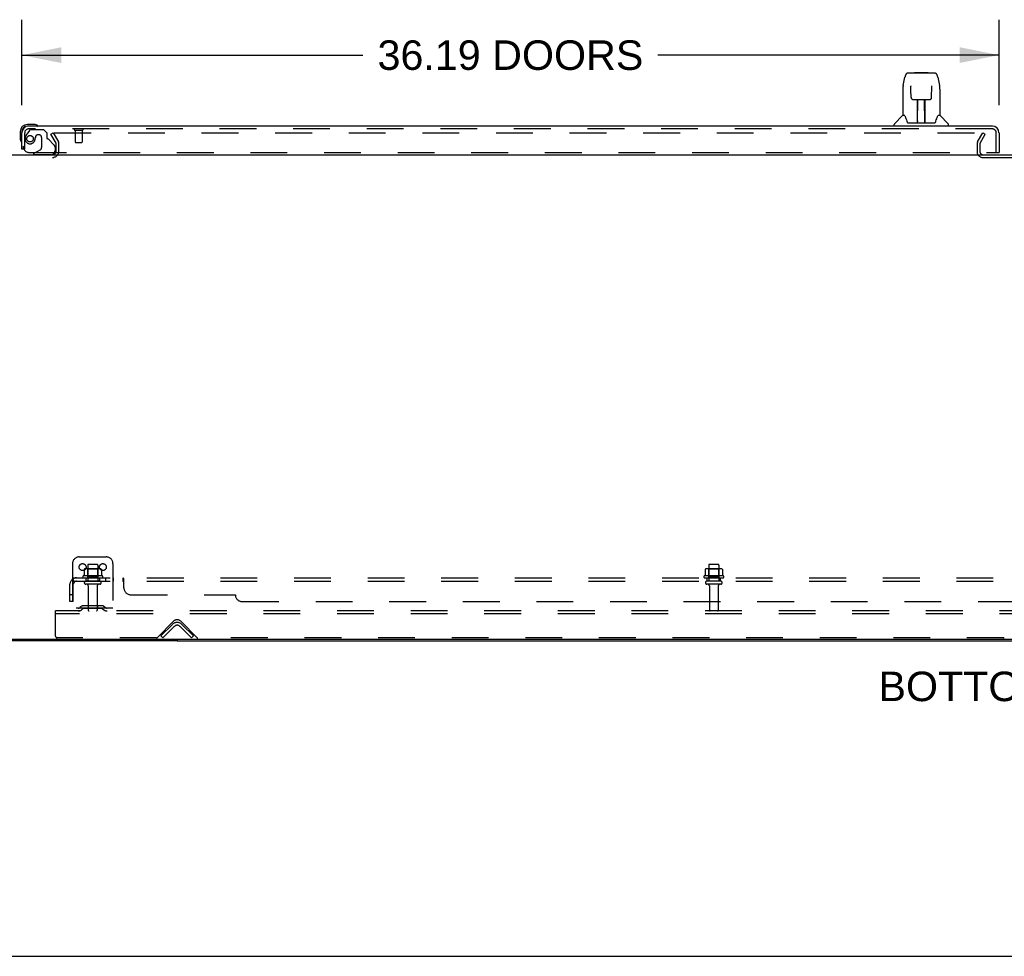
# Model space of a CAD drawing. Header units: inches. Extents: x 0 to 248, y 0 to 160.
# Tile 2 of 69: x 43 to 79, y 0 to 35. Entities that reach past the tile are written whole.
import ezdxf

# ---------------------------------------------------------------- set-up
doc = ezdxf.new("R2010")
doc.units = ezdxf.units.IN
doc.header["$LTSCALE"] = 13.627625
doc.header["$MEASUREMENT"] = 0
doc.linetypes.add('HIDDEN', pattern=[0.2, 0.1, -0.1])
doc.layers.get('0').update_dxf_attribs({"linetype": 'CONTINUOUS'})
for name, color, linetype in [('DEFAULT_2', 8, 'HIDDEN'), ('DIMENSIONS', 7, 'CONTINUOUS'), ('LEFTHAND_DOOR_ASSEMBLY', 7, 'CONTINUOUS'), ('SUBPANEL', 7, 'CONTINUOUS')]:
    doc.layers.add(name, color=color, linetype=linetype)
doc.styles.get("Standard").update_dxf_attribs({"font": 'arial.ttf'})
doc.dimstyles.new('DIMSTYLE_1', dxfattribs={"dimtxt": 1.093125, "dimasz": 1.4575, "dimexe": 0.09, "dimexo": 0.07, "dimgap": 0.0375, "dimtad": 0, "dimtih": 1, "dimtoh": 1, "dimzin": 4, "dimdsep": 46, "dimtxsty": 'Standard', "dimblk": '_FILLED', "dimblk1": '_FILLED', "dimblk2": '_FILLED', "dimcen": 0.09, "dimadec": 3, "dimazin": 1, "dimtfac": 1, "dimtdec": 3, "dimtofl": 0, "dimtmove": 0, "dimatfit": 3, "dimldrblk": '_FILLED', "dimfxl": 0, "dimtolj": 1, "dimtzin": 4, "dimarcsym": 0})

# ---------------------------------------------------------------- blocks, each defined once
blk = doc.blocks.new('_FILLED')
at = {"color": 0, "linetype": 'ByBlock'}
blk.add_solid([(0, 0), (-1, 0.2), (-1, -0.2)], dxfattribs=at)
blk = doc.blocks.new('*D8')
at = {"layer": 'DIMENSIONS', "color": 2, "linetype": 'Continuous'}
for p, q in [((42.605, 31.518), (42.605, 34.686)), ((78.793, 31.518), (78.793, 34.686)), ((42.605, 33.374), (55.235, 33.374)), ((78.793, 33.374), (66.162, 33.374))]:
    blk.add_line(p, q, dxfattribs=at)
at = {"layer": 'DIMENSIONS', "color": 2, "linetype": 'Continuous', "xscale": 1.4575, "yscale": 1.4575, "zscale": 1.4575, "rotation": 180}
blk.add_blockref('_FILLED', (42.605, 33.374), dxfattribs=at)
at = {"layer": 'DIMENSIONS', "color": 2, "linetype": 'Continuous', "xscale": 1.4575, "yscale": 1.4575, "zscale": 1.4575}
blk.add_blockref('_FILLED', (78.793, 33.374), dxfattribs=at)
at = {"layer": 'DIMENSIONS', "color": 2, "linetype": 'Continuous', "insert": (60.699, 33.92), "char_height": 1.09312, "width": 9.83406, "attachment_point": 2, "line_spacing_factor": 0.9}
blk.add_mtext('36.19 DOORS', dxfattribs=at)

msp = doc.modelspace()

# ---------------------------------------------------------------- linework, layer by layer
at = {"color": 3, "linetype": 'Continuous'}
for p, q in [((40.907, 29.686), (118.553, 29.686)), ((118.493, 11.738), (40.967, 11.738)), ((48.355, 11.686), (41.102, 11.686))]:
    msp.add_line(p, q, dxfattribs=at)
at = {"color": 7, "linetype": 'Continuous'}
for p, q in [((48.355, 11.738), (48.355, 11.686)), ((48.355, 11.686), (111.105, 11.686)), ((0, 0), (247.775, 0))]:
    msp.add_line(p, q, dxfattribs=at)
at = {"color": 3, "linetype": 'Continuous'}
msp.add_arc((43.734, 29.829), 0.142, 270, 333.5225, dxfattribs=at)
at = {"layer": 'DEFAULT_2', "color": 8, "linetype": 'HIDDEN'}
for p, q in [((43.676, 30.447), (43.766, 30.499)), ((43.872, 30.107), (43.676, 30.447)), ((43.766, 30.499), (43.962, 30.159)), ((43.812, 30.499), (78.261, 30.499)), ((77.998, 30.159), (78.195, 30.499)), ((78.089, 30.107), (78.285, 30.447)), ((78.195, 30.499), (78.285, 30.447)), ((43.876, 29.829), (43.876, 30.091)), ((43.98, 29.829), (43.98, 30.091)), ((77.98, 30.091), (77.98, 29.801)), ((78.084, 30.091), (78.084, 29.801)), ((78.199, 29.582), (81.261, 29.582)), ((44.73, 14.79), (45.73, 14.79)), ((44.48, 14.54), (44.48, 12.79)), ((44.911, 14.33), (44.911, 14.112)), ((45.486, 14.351), (44.974, 14.351)), ((45.047, 14.331), (45.027, 14.351)), ((45.043, 14.485), (45.043, 13.89)), ((45.047, 14.035), (45.047, 14.331)), ((45.414, 14.331), (45.047, 14.331)), ((45.388, 14.515), (45.073, 14.515)), ((45.414, 14.331), (45.434, 14.351)), ((45.414, 14.035), (45.414, 14.331)), ((45.418, 14.485), (45.418, 13.89)), ((45.549, 14.33), (45.549, 14.112)), ((45.98, 14.54), (45.98, 12.79)), ((67.911, 14.33), (67.911, 14.112)), ((68.486, 14.351), (67.974, 14.351)), ((68.047, 14.331), (68.027, 14.351)), ((68.043, 14.485), (68.043, 13.89)), ((68.047, 14.035), (68.047, 14.331)), ((68.414, 14.331), (68.047, 14.331)), ((68.388, 14.515), (68.073, 14.515)), ((68.414, 14.331), (68.434, 14.351)), ((68.414, 14.035), (68.414, 14.331)), ((68.418, 14.485), (68.418, 13.89)), ((68.549, 14.33), (68.549, 14.112)), ((45.586, 14.085), (44.874, 14.085)), ((44.896, 14.015), (45.564, 14.015)), ((45.488, 13.89), (44.973, 13.89)), ((45.047, 14.035), (45.027, 14.015)), ((45.414, 14.035), (45.047, 14.035)), ((45.414, 14.035), (45.434, 14.015)), ((68.586, 14.085), (67.874, 14.085)), ((67.896, 14.015), (68.564, 14.015)), ((68.488, 13.89), (67.973, 13.89)), ((68.047, 14.035), (68.027, 14.015)), ((68.414, 14.035), (68.047, 14.035)), ((68.414, 14.035), (68.434, 14.015)), ((45.488, 13.78), (44.973, 13.78)), ((45.065, 13.718), (45.065, 12.82)), ((45.395, 13.718), (45.395, 12.82)), ((68.488, 13.78), (67.973, 13.78)), ((68.065, 13.718), (68.065, 12.82)), ((68.395, 13.718), (68.395, 12.82)), ((43.855, 12.686), (43.855, 12.79)), ((115.605, 12.79), (43.855, 12.79)), ((45.98, 12.894), (44.48, 12.894)), ((44.823, 12.963), (44.755, 12.914)), ((44.884, 12.878), (44.816, 12.829)), ((45.571, 12.984), (44.89, 12.984)), ((45.571, 12.88), (44.89, 12.88)), ((45.055, 12.984), (45.055, 12.88)), ((45.405, 12.984), (45.405, 12.88)), ((45.576, 12.878), (45.644, 12.829)), ((45.637, 12.963), (45.705, 12.914)), ((43.855, 11.853), (43.855, 12.686)), ((115.605, 12.686), (43.855, 12.686)), ((47.614, 11.799), (48.223, 12.408)), ((48.488, 12.408), (49.096, 11.799)), ((47.751, 11.864), (48.181, 12.293)), ((47.825, 11.79), (48.254, 12.22)), ((48.456, 12.22), (48.885, 11.79)), ((48.529, 12.293), (48.959, 11.864)), ((47.593, 11.79), (43.918, 11.79)), ((47.825, 11.79), (47.751, 11.864)), ((48.885, 11.79), (48.959, 11.864)), ((78.968, 11.79), (49.118, 11.79))]:
    msp.add_line(p, q, dxfattribs=at)
for points in [[(43.792, 30.481), (43.792, 30.483), (43.792, 30.485), (43.793, 30.487), (43.794, 30.489), (43.795, 30.491), (43.796, 30.492), (43.797, 30.494), (43.799, 30.495), (43.801, 30.496), (43.803, 30.497), (43.805, 30.498), (43.807, 30.498), (43.809, 30.499), (43.812, 30.499)], [(43.794, 30.474), (43.793, 30.476), (43.792, 30.477), (43.792, 30.479), (43.792, 30.481), (43.792, 30.481)], [(44.917, 14.339), (44.916, 14.338), (44.914, 14.337), (44.913, 14.336), (44.912, 14.335), (44.912, 14.333), (44.911, 14.331), (44.911, 14.33)], [(45.543, 14.339), (45.544, 14.338), (45.546, 14.337), (45.547, 14.336), (45.548, 14.335), (45.549, 14.333), (45.549, 14.331), (45.549, 14.33)], [(67.917, 14.339), (67.916, 14.338), (67.914, 14.337), (67.913, 14.336), (67.912, 14.335), (67.912, 14.333), (67.911, 14.331), (67.911, 14.33)], [(68.543, 14.339), (68.544, 14.338), (68.546, 14.337), (68.547, 14.336), (68.548, 14.335), (68.549, 14.333), (68.549, 14.331), (68.549, 14.33)], [(44.911, 14.112), (44.911, 14.111), (44.911, 14.109), (44.911, 14.108), (44.91, 14.108), (44.91, 14.107), (44.91, 14.106), (44.909, 14.106), (44.909, 14.105), (44.909, 14.105), (44.908, 14.105), (44.908, 14.104), (44.908, 14.104), (44.907, 14.104), (44.907, 14.104), (44.907, 14.103), (44.906, 14.103), (44.906, 14.103), (44.906, 14.103)], [(45.554, 14.103), (45.554, 14.103), (45.554, 14.103), (45.553, 14.103), (45.553, 14.104), (45.553, 14.104), (45.553, 14.104), (45.552, 14.104), (45.552, 14.105), (45.552, 14.105), (45.551, 14.105), (45.551, 14.106), (45.551, 14.106), (45.55, 14.107), (45.55, 14.108), (45.55, 14.108), (45.549, 14.109), (45.549, 14.111), (45.549, 14.112)], [(67.911, 14.112), (67.911, 14.111), (67.911, 14.109), (67.911, 14.108), (67.91, 14.108), (67.91, 14.107), (67.91, 14.106), (67.909, 14.106), (67.909, 14.105), (67.909, 14.105), (67.908, 14.105), (67.908, 14.104), (67.908, 14.104), (67.907, 14.104), (67.907, 14.104), (67.907, 14.103), (67.906, 14.103), (67.906, 14.103), (67.906, 14.103)], [(68.554, 14.103), (68.554, 14.103), (68.554, 14.103), (68.553, 14.103), (68.553, 14.104), (68.553, 14.104), (68.553, 14.104), (68.552, 14.104), (68.552, 14.105), (68.552, 14.105), (68.551, 14.105), (68.551, 14.106), (68.551, 14.106), (68.55, 14.107), (68.55, 14.108), (68.55, 14.108), (68.549, 14.109), (68.549, 14.111), (68.549, 14.112)]]:
    msp.add_lwpolyline(points, dxfattribs=at)
for centre in [(44.855, 14.415), (45.605, 14.415)]:
    msp.add_circle(centre, 0.128, dxfattribs=at)
for centre, radius, start, end in [((43.843, 30.091), 0.033, 0, 30), ((43.843, 30.091), 0.137, 0, 30), ((78.117, 30.091), 0.137, 150, 180), ((78.117, 30.091), 0.033, 150, 180), ((43.734, 29.829), 0.246, 270, 360), ((43.734, 29.829), 0.142, 333.5225, 360), ((78.199, 29.801), 0.219, 180, 270), ((78.199, 29.801), 0.115, 180, 270), ((44.73, 14.54), 0.25, 90, 180), ((45.73, 14.54), 0.25, 0, 90), ((44.974, 14.21), 0.141, 90, 113.95), ((45.073, 14.485), 0.03, 90, 180), ((45.388, 14.485), 0.03, 0, 90), ((45.486, 14.21), 0.141, 66.05, 90), ((67.974, 14.21), 0.141, 90, 113.95), ((68.073, 14.485), 0.03, 90, 180), ((68.388, 14.485), 0.03, 0, 90), ((68.486, 14.21), 0.141, 66.05, 90), ((44.896, 14.054), 0.0384, 124.4497, 270), ((45.23, 13.485), 0.698, 117.6814, 120.6631), ((44.973, 13.835), 0.055, 90, 270), ((45.488, 13.835), 0.055, 270, 90), ((45.23, 13.485), 0.698, 59.3369, 62.3186), ((45.564, 14.054), 0.0384, 270, 55.5503), ((67.896, 14.054), 0.0384, 124.4497, 270), ((68.23, 13.485), 0.698, 117.6814, 120.6631), ((67.973, 13.835), 0.055, 90, 270), ((68.488, 13.835), 0.055, 270, 90), ((68.23, 13.485), 0.698, 59.3369, 62.3186), ((68.564, 14.054), 0.0384, 270, 55.5503), ((45.003, 13.718), 0.0625, 0, 90), ((45.458, 13.718), 0.0625, 90, 180), ((68.003, 13.718), 0.0625, 0, 90), ((68.458, 13.718), 0.0625, 90, 180), ((44.694, 12.998), 0.104, 270, 305.7539), ((44.694, 12.998), 0.208, 270, 305.7539), ((44.89, 12.87), 0.114, 90, 125.7539), ((44.89, 12.87), 0.01, 90, 125.7539), ((45.095, 12.82), 0.03, 180, 270), ((45.365, 12.82), 0.03, 270, 360), ((45.571, 12.87), 0.114, 54.2461, 90), ((45.571, 12.87), 0.01, 54.2461, 90), ((45.766, 12.998), 0.208, 234.2461, 270), ((45.766, 12.998), 0.104, 234.2461, 270), ((68.095, 12.82), 0.03, 180, 270), ((68.365, 12.82), 0.03, 270, 360), ((48.355, 12.275), 0.188, 45, 135), ((48.355, 12.119), 0.246, 45, 135), ((48.355, 12.119), 0.142, 45, 135), ((43.918, 11.853), 0.0625, 180, 270), ((47.593, 11.82), 0.03, 270, 315), ((49.118, 11.82), 0.03, 225, 270), ((78.968, 11.82), 0.03, 270, 315)]:
    msp.add_arc(centre, radius, start, end, dxfattribs=at)
at = {"layer": 'LEFTHAND_DOOR_ASSEMBLY', "color": 7, "linetype": 'Continuous'}
for p, q in [((75.244, 32.253), (75.309, 32.558)), ((75.433, 32.713), (76.402, 32.713)), ((75.519, 32.713), (75.518, 32.713)), ((75.679, 32.732), (75.66, 32.713)), ((75.679, 32.732), (76.156, 32.732)), ((76.156, 32.732), (76.175, 32.713)), ((76.402, 32.713), (76.402, 32.713)), ((76.526, 32.558), (76.591, 32.253)), ((75.229, 32.11), (75.229, 31.138)), ((75.53, 32.238), (75.53, 32.236)), ((75.53, 32.236), (75.53, 32.232)), ((75.53, 32.232), (75.53, 32.228)), ((75.53, 32.228), (75.53, 32.22)), ((75.532, 32.089), (75.53, 32.22)), ((75.537, 31.806), (75.532, 32.089)), ((76.298, 31.806), (76.305, 32.219)), ((76.305, 32.228), (76.305, 32.232)), ((76.305, 32.219), (76.305, 32.228)), ((76.597, 32.223), (76.591, 32.253)), ((76.607, 32.109), (76.607, 31.138)), ((75.537, 31.806), (75.539, 31.793)), ((75.618, 31.729), (75.738, 31.729)), ((75.768, 30.882), (75.783, 31.73)), ((75.774, 31.73), (76.062, 31.73)), ((75.776, 31.313), (75.776, 31.73)), ((76.044, 30.862), (76.028, 31.73)), ((76.059, 30.862), (76.059, 31.73)), ((76.097, 31.729), (76.217, 31.729)), ((75.779, 31.504), (75.776, 31.504)), ((75.779, 31.492), (75.776, 31.492)), ((76.059, 31.504), (76.032, 31.504)), ((76.059, 31.492), (76.033, 31.492)), ((75.223, 31.132), (74.925, 30.835)), ((75.302, 31.138), (75.229, 31.138)), ((75.298, 31.138), (75.304, 31.128)), ((76.037, 31.264), (76.059, 31.264)), ((76.059, 31.26), (76.037, 31.26)), ((76.531, 31.127), (76.536, 31.137)), ((76.607, 31.138), (76.534, 31.138)), ((76.612, 31.132), (76.91, 30.835)), ((43.064, 30.804), (42.808, 30.804)), ((42.852, 30.744), (42.808, 30.744)), ((43.102, 30.801), (43.064, 30.804)), ((74.914, 30.744), (74.914, 30.807)), ((75.364, 30.973), (75.379, 30.926)), ((75.379, 30.926), (75.382, 30.917)), ((75.432, 30.862), (76.403, 30.862)), ((75.769, 30.934), (75.769, 30.908)), ((75.776, 30.862), (75.776, 30.867)), ((76.043, 30.908), (76.042, 30.934)), ((76.453, 30.917), (76.456, 30.926)), ((76.922, 30.744), (76.922, 30.807)), ((42.545, 30.541), (42.545, 30.285)), ((42.545, 30.285), (42.548, 30.247)), ((42.605, 30.541), (42.605, 30.498)), ((42.681, 29.89), (42.605, 29.89)), ((43.116, 29.765), (43.047, 29.725)), ((43.047, 29.686), (43.047, 29.725)), ((78.731, 29.765), (78.793, 29.765))]:
    msp.add_line(p, q, dxfattribs=at)
at = {"layer": 'LEFTHAND_DOOR_ASSEMBLY', "color": 3, "linetype": 'Continuous'}
for p, q in [((78.546, 30.744), (42.852, 30.744)), ((42.605, 29.89), (42.605, 30.498)), ((78.793, 30.498), (78.793, 29.765))]:
    msp.add_line(p, q, dxfattribs=at)
at = {"layer": 'LEFTHAND_DOOR_ASSEMBLY', "color": 8, "linetype": 'HIDDEN'}
for p, q in [((78.546, 30.64), (42.852, 30.64)), ((42.709, 29.89), (42.709, 30.498)), ((42.885, 30.586), (42.784, 30.441)), ((42.95, 30.619), (43.401, 30.619)), ((43.106, 30.329), (43.106, 30.341)), ((43.237, 30.427), (43.204, 30.427)), ((43.335, 30.329), (43.335, 29.95)), ((43.527, 30.493), (43.401, 30.619)), ((43.527, 30.493), (43.527, 30.314)), ((44.567, 30.597), (44.851, 30.597)), ((44.585, 30.597), (44.585, 30.15)), ((44.833, 30.597), (44.833, 30.15)), ((78.689, 29.765), (78.689, 30.498)), ((43.586, 30.256), (43.805, 30.037)), ((43.834, 29.966), (43.834, 29.843)), ((44.595, 30.14), (44.823, 30.14)), ((42.709, 29.89), (42.681, 29.89)), ((42.897, 29.765), (78.731, 29.765)), ((43.677, 29.686), (43.047, 29.686)), ((43.116, 29.765), (43.285, 29.863))]:
    msp.add_line(p, q, dxfattribs=at)
at = {"layer": 'LEFTHAND_DOOR_ASSEMBLY', "color": 7, "linetype": 'Continuous'}
for points in [[(75.433, 32.713), (75.43, 32.713), (75.416, 32.711), (75.403, 32.708), (75.391, 32.703), (75.38, 32.696), (75.369, 32.688), (75.36, 32.679), (75.352, 32.669), (75.345, 32.659), (75.338, 32.647), (75.332, 32.635), (75.327, 32.621), (75.321, 32.606), (75.317, 32.59), (75.312, 32.571), (75.309, 32.558)], [(76.526, 32.558), (76.523, 32.571), (76.519, 32.59), (76.514, 32.607), (76.508, 32.622), (76.503, 32.635), (76.497, 32.648), (76.49, 32.659), (76.483, 32.67), (76.475, 32.68), (76.465, 32.688), (76.455, 32.696), (76.444, 32.703), (76.431, 32.708), (76.418, 32.711), (76.405, 32.713), (76.402, 32.713)], [(75.244, 32.253), (75.238, 32.222), (75.233, 32.182), (75.229, 32.143), (75.229, 32.11)], [(75.529, 32.241), (75.529, 32.242), (75.529, 32.242), (75.529, 32.241), (75.529, 32.241), (75.529, 32.24), (75.53, 32.239), (75.53, 32.238)], [(76.305, 32.232), (76.305, 32.236), (76.306, 32.237), (76.306, 32.239), (76.306, 32.24), (76.306, 32.241), (76.306, 32.241), (76.306, 32.242)], [(76.607, 32.109), (76.606, 32.143), (76.603, 32.183), (76.597, 32.223)], [(75.539, 31.793), (75.542, 31.781), (75.548, 31.769), (75.555, 31.758), (75.563, 31.749), (75.573, 31.741), (75.584, 31.735), (75.596, 31.731), (75.608, 31.729), (75.617, 31.729)], [(75.738, 31.729), (75.742, 31.729), (75.75, 31.729), (75.758, 31.729)], [(75.758, 31.729), (75.767, 31.729), (75.774, 31.73)], [(76.062, 31.73), (76.07, 31.729), (76.078, 31.729)], [(76.078, 31.729), (76.086, 31.729), (76.094, 31.729), (76.097, 31.729)], [(76.219, 31.729), (76.229, 31.729), (76.241, 31.732), (76.252, 31.736), (76.263, 31.742), (76.273, 31.75), (76.281, 31.759), (76.288, 31.77), (76.293, 31.782), (76.297, 31.794), (76.298, 31.806)], [(75.304, 31.128), (75.318, 31.099), (75.333, 31.064), (75.348, 31.021), (75.364, 30.973)], [(76.456, 30.926), (76.47, 30.972), (76.486, 31.02), (76.502, 31.062), (76.517, 31.098), (76.531, 31.127)], [(75.382, 30.917), (75.387, 30.905), (75.391, 30.894), (75.397, 30.886)], [(75.397, 30.886), (75.402, 30.878), (75.408, 30.872), (75.414, 30.867), (75.422, 30.864), (75.429, 30.862), (75.432, 30.862)], [(76.404, 30.862), (76.406, 30.862), (76.413, 30.864), (76.421, 30.867), (76.427, 30.872), (76.433, 30.878), (76.438, 30.885)], [(76.438, 30.885), (76.444, 30.894), (76.448, 30.904), (76.453, 30.917)]]:
    msp.add_lwpolyline(points, dxfattribs=at)
at = {"layer": 'LEFTHAND_DOOR_ASSEMBLY', "color": 8, "linetype": 'HIDDEN'}
msp.add_circle((42.909, 30.277), 0.12, dxfattribs=at)
at = {"layer": 'LEFTHAND_DOOR_ASSEMBLY', "color": 7, "linetype": 'Continuous'}
for centre, radius, start, end in [((75.237, 31.118), 0.0197, 97.5, 135), ((76.598, 31.118), 0.0197, 45, 82.5), ((42.808, 30.541), 0.263, 90, 180), ((42.808, 30.541), 0.203, 90, 180), ((43.064, 30.554), 0.25, 59.1101, 90), ((43.185, 30.759), 0.015, 270, 353.6204), ((43.185, 30.756), 0.015, 6.3796, 59.1101), ((74.953, 30.807), 0.0394, 135, 180), ((75.788, 30.882), 0.0197, 179, 270), ((75.788, 30.882), 0.0197, 260.739, 269.9232), ((76.024, 30.882), 0.0197, 270, 1), ((76.024, 30.882), 0.0197, 270.0771, 272.6469), ((76.882, 30.807), 0.0394, 0, 45), ((42.795, 30.285), 0.25, 180, 210.8899), ((42.593, 30.164), 0.015, 210.8899, 263.6204), ((42.59, 30.164), 0.015, 276.3796, 360), ((43.677, 29.843), 0.157, 270, 330.1697)]:
    msp.add_arc(centre, radius, start, end, dxfattribs=at)
at = {"layer": 'LEFTHAND_DOOR_ASSEMBLY', "color": 3, "linetype": 'Continuous'}
for centre, radius, start, end in [((42.852, 30.498), 0.246, 90, 180), ((78.546, 30.498), 0.246, 0, 90), ((78.731, 29.785), 0.02, 270, 360)]:
    msp.add_arc(centre, radius, start, end, dxfattribs=at)
at = {"layer": 'LEFTHAND_DOOR_ASSEMBLY', "color": 8, "linetype": 'HIDDEN'}
for centre, radius, start, end in [((42.852, 30.498), 0.142, 90, 180), ((44.567, 30.619), 0.0215, 90, 270), ((44.851, 30.619), 0.0215, 270, 90), ((78.546, 30.498), 0.142, 0, 90), ((42.909, 30.277), 0.187, 163.1561, 342.1518), ((43.099, 30.22), 0.386, 144.9, 163.1561), ((42.95, 30.54), 0.079, 90, 144.9), ((42.713, 30.341), 0.393, 342.0702, 358.3395), ((43.204, 30.329), 0.098, 90, 180), ((43.237, 30.329), 0.098, 0, 90), ((43.566, 30.314), 0.039, 180, 248.3904), ((43.515, 30.185), 0.1, 45, 68.3904), ((42.897, 30.015), 0.25, 180, 270), ((43.235, 29.95), 0.1, 300.092, 360), ((43.734, 29.966), 0.1, 0, 45), ((44.595, 30.15), 0.01, 180, 270), ((44.823, 30.15), 0.01, 270, 360), ((43.677, 29.843), 0.157, 330.1697, 360)]:
    msp.add_arc(centre, radius, start, end, dxfattribs=at)
at = {"layer": 'LEFTHAND_DOOR_ASSEMBLY', "color": 7, "linetype": 'Continuous'}
for centre, start_param, end_param in [((75.768, 30.902), -2.940151, -2.835574), ((76.044, 30.902), -3.447611, -3.141593)]:
    msp.add_ellipse(centre, major_axis=(0, 0.0394), ratio=1, start_param=start_param, end_param=end_param, dxfattribs=at)
at = {"layer": 'SUBPANEL', "color": 8, "linetype": 'HIDDEN'}
for p, q in [((44.473, 13.961), (44.552, 13.865)), ((44.511, 13.89), (44.511, 14.015)), ((44.511, 14.015), (114.949, 14.015)), ((44.511, 13.89), (114.949, 13.89)), ((44.98, 14.015), (44.98, 13.89)), ((45.48, 14.015), (45.48, 13.89)), ((45.708, 14.015), (45.708, 13.89)), ((45.989, 14.015), (45.989, 13.89)), ((46.351, 13.89), (46.351, 14.015)), ((46.386, 13.64), (46.386, 13.961)), ((67.98, 13.89), (67.98, 14.015)), ((68.48, 13.89), (68.48, 14.015)), ((44.386, 13.14), (44.386, 13.778)), ((44.511, 13.14), (44.511, 13.778)), ((44.511, 13.39), (44.386, 13.39)), ((44.511, 13.14), (44.386, 13.14)), ((46.636, 13.39), (50.511, 13.39)), ((50.761, 13.14), (108.699, 13.14))]:
    msp.add_line(p, q, dxfattribs=at)
for points in [[(44.473, 13.961), (44.475, 13.964), (44.478, 13.966), (44.48, 13.969), (44.482, 13.973), (44.484, 13.977), (44.486, 13.981), (44.488, 13.985), (44.491, 13.992)], [(44.491, 13.992), (44.493, 13.996), (44.494, 13.999), (44.496, 14.003), (44.498, 14.006), (44.5, 14.009), (44.502, 14.011), (44.504, 14.013), (44.506, 14.014), (44.508, 14.015), (44.51, 14.015), (44.511, 14.015)], [(44.511, 13.95), (44.511, 13.95), (44.511, 13.95), (44.511, 13.95), (44.511, 13.949), (44.511, 13.949), (44.511, 13.948), (44.511, 13.948), (44.511, 13.947), (44.511, 13.947)], [(44.534, 13.886), (44.534, 13.886), (44.534, 13.886), (44.534, 13.887), (44.534, 13.887), (44.534, 13.887), (44.533, 13.888), (44.533, 13.888), (44.533, 13.889), (44.532, 13.889), (44.532, 13.89), (44.532, 13.891), (44.531, 13.891), (44.531, 13.892), (44.531, 13.893), (44.53, 13.893), (44.53, 13.894), (44.53, 13.895), (44.529, 13.895), (44.529, 13.896), (44.528, 13.897), (44.528, 13.898), (44.528, 13.898), (44.527, 13.899), (44.527, 13.9), (44.527, 13.901), (44.526, 13.902), (44.526, 13.902), (44.525, 13.903), (44.525, 13.904), (44.525, 13.905), (44.524, 13.906), (44.524, 13.907), (44.524, 13.908), (44.523, 13.908), (44.523, 13.909), (44.522, 13.91), (44.522, 13.911), (44.522, 13.912), (44.521, 13.913), (44.521, 13.914), (44.52, 13.915), (44.52, 13.916), (44.52, 13.918), (44.519, 13.919), (44.519, 13.92), (44.518, 13.921), (44.518, 13.922), (44.518, 13.923), (44.517, 13.924), (44.517, 13.925), (44.517, 13.927), (44.516, 13.928), (44.516, 13.929), (44.516, 13.93), (44.515, 13.931), (44.515, 13.932), (44.515, 13.933), (44.514, 13.934), (44.514, 13.935), (44.514, 13.936), (44.514, 13.937), (44.513, 13.938), (44.513, 13.939), (44.513, 13.94), (44.513, 13.941), (44.512, 13.942), (44.512, 13.943), (44.512, 13.944), (44.512, 13.945), (44.512, 13.946), (44.512, 13.947), (44.512, 13.948), (44.511, 13.948), (44.511, 13.949), (44.511, 13.949), (44.511, 13.95), (44.511, 13.95), (44.511, 13.95)], [(44.539, 13.872), (44.535, 13.876), (44.533, 13.878), (44.531, 13.88), (44.528, 13.882), (44.526, 13.883), (44.524, 13.885), (44.521, 13.887), (44.519, 13.888), (44.517, 13.889), (44.515, 13.89), (44.513, 13.89), (44.511, 13.89)], [(44.531, 13.89), (44.532, 13.89), (44.532, 13.889), (44.532, 13.889), (44.533, 13.888), (44.533, 13.888), (44.533, 13.887), (44.534, 13.887), (44.534, 13.887), (44.534, 13.886), (44.534, 13.886), (44.534, 13.886)], [(44.552, 13.865), (44.552, 13.864), (44.551, 13.864), (44.55, 13.864), (44.549, 13.865), (44.548, 13.865), (44.547, 13.866), (44.545, 13.867), (44.544, 13.868), (44.542, 13.869), (44.541, 13.871), (44.539, 13.872)], [(46.366, 14.003), (46.364, 14.006), (46.362, 14.009), (46.36, 14.011), (46.358, 14.013), (46.356, 14.014), (46.354, 14.015), (46.353, 14.015), (46.351, 14.015)], [(46.369, 13.996), (46.368, 13.999), (46.366, 14.003), (46.364, 14.006), (46.362, 14.009), (46.36, 14.011), (46.358, 14.013), (46.356, 14.014), (46.354, 14.015), (46.353, 14.015), (46.351, 14.015)], [(46.367, 13.876), (46.364, 13.88), (46.363, 13.882), (46.361, 13.883), (46.36, 13.885), (46.358, 13.887), (46.357, 13.888), (46.355, 13.889), (46.354, 13.89), (46.352, 13.89), (46.351, 13.89)], [(46.361, 13.883), (46.36, 13.885), (46.358, 13.887), (46.357, 13.888), (46.355, 13.889), (46.354, 13.89), (46.352, 13.89), (46.351, 13.89)], [(46.371, 13.871), (46.369, 13.872), (46.368, 13.874), (46.367, 13.876)], [(46.386, 13.865), (46.385, 13.864), (46.383, 13.864), (46.381, 13.864), (46.38, 13.865), (46.378, 13.865), (46.376, 13.866), (46.375, 13.867), (46.373, 13.868), (46.372, 13.869), (46.371, 13.871), (46.369, 13.872), (46.368, 13.874)], [(46.376, 13.981), (46.373, 13.988), (46.371, 13.992), (46.369, 13.996)], [(46.386, 13.865), (46.385, 13.864), (46.383, 13.864), (46.381, 13.864), (46.38, 13.865), (46.378, 13.865), (46.376, 13.866), (46.375, 13.867), (46.373, 13.868), (46.372, 13.869)], [(46.386, 13.961), (46.385, 13.964), (46.383, 13.966), (46.381, 13.969), (46.379, 13.973), (46.378, 13.977), (46.376, 13.981)], [(46.386, 13.961), (46.385, 13.964), (46.383, 13.966), (46.381, 13.969)]]:
    msp.add_lwpolyline(points, dxfattribs=at)
for centre, radius, start, end in [((44.623, 13.778), 0.237, 90, 180), ((44.623, 13.778), 0.112, 90, 180), ((46.636, 13.64), 0.25, 180, 270), ((50.761, 13.39), 0.25, 180, 270)]:
    msp.add_arc(centre, radius, start, end, dxfattribs=at)

# ---------------------------------------------------------------- texts
at = {"layer": 'DIMENSIONS', "color": 2, "linetype": 'Continuous', "insert": (79.757, 10.543), "char_height": 1.09312, "width": 10.83372, "attachment_point": 2, "line_spacing_factor": 0.9}
msp.add_mtext('BOTTOM VIEW', dxfattribs=at)

# ---------------------------------------------------------------- dimensions: what is measured, and where the dimension line sits
at = {"layer": 'DIMENSIONS', "color": 2, "linetype": 'Continuous'}
dim = msp.add_linear_dim(base=(42.605, 33.374), p1=(78.793, 31.448), p2=(42.605, 31.448), angle=180, text='<> DOORS', dimstyle='DIMSTYLE_1', dxfattribs=at)
dim.commit()
dim.dimension.update_dxf_attribs({"geometry": '*D8', "text_midpoint": (60.699, 33.374), "dimtype": 160})

doc.saveas('drawing.dxf')
